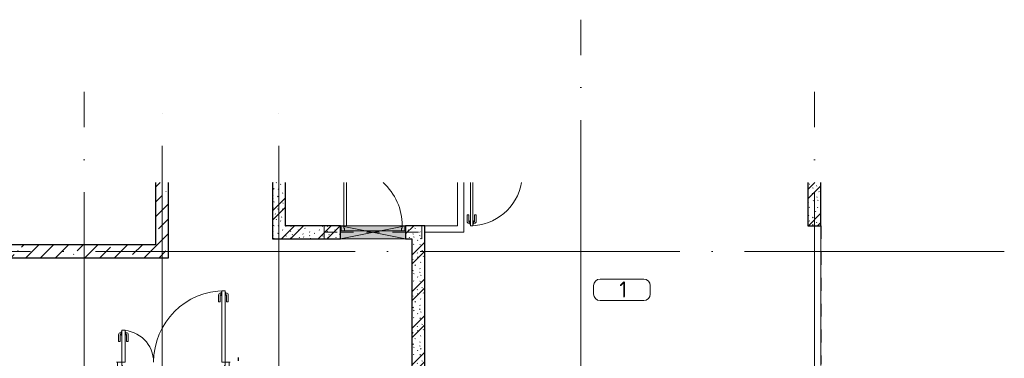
# Model space of a CAD drawing. Header units: millimetres. Extents: x -19737 to 100106, y -4436 to 96517.
# Tile 59 of 59: x 77068 to 92236, y 23609 to 28821. Entities that reach past the tile are written whole.
import ezdxf

# ---------------------------------------------------------------- set-up
doc = ezdxf.new("R2010")
doc.units = ezdxf.units.MM
for name, pattern in [('3_ Штрих_ 1 х 1 мм', [400, 200, -200]), ('ADSK_Линия сетки', [5000, 4000, -500, 0, -500]), ('ADSK_Штриховая_ш3 п1_5', [900, 600, -300])]:
    doc.linetypes.add(name, pattern=pattern)
for name, color, linetype, lineweight in [('A-AREA-____-IDEN', 7, 'Continuous', 9), ('A-DOOR-____-MCUT', 7, 'Continuous', 9), ('A-DOOR-____-OTLN', 7, 'Continuous', 18), ('A-DOOR-FRAM-MCUT', 7, 'Continuous', 9), ('A-FLOR-____-OTLN', 7, 'Continuous', 18), ('A-GLAZ-____-MCUT', 7, 'Continuous', 9), ('A-GLAZ-____-OTLN', 7, 'Continuous', 18), ('A-WALL-____-MCUT', 7, 'Continuous', 40), ('A-WALL-____-PATT', 7, 'Continuous', 40), ('I-WALL-____-MCUT', 7, 'Continuous', 40), ('I-WALL-____-OTLN', 7, 'Continuous', 18), ('S-BEAM-____-OTLN', 7, 'Continuous', 18), ('S-GRID-____-OTLN', 7, 'Continuous', 9)]:
    doc.layers.add(name, color=color, linetype=linetype, lineweight=lineweight)
doc.layers.add('A-AREA-____-OTLN', color=4, linetype='ADSK_Штриховая_ш3 п1_5', lineweight=40, true_color=0x00ffff)
doc.styles.add('GOST Common_2', font='GOST_Common.ttf', dxfattribs={"height": 250})
pattern_1 = [(135, (300.56, 377.28), (-565.6854, 6e-14), [10, -790]), (135, (349.8, 474.73), (-565.6854, 6e-14), [10, -790]), (135, (423.93, 473.06), (-565.6854, 6e-14), [10, -790]), (135, (229.92, 447.9), (-565.6854, 6e-14), [10, -790]), (135, (155.08, 447.9), (-565.6854, 6e-14), [10, -790]), (135, (114.9, 369.03), (-565.6854, 6e-14), [10, -790]), (135, (132.43, 285.8), (-565.6854, 6e-14), [10, -790]), (135, (214.66, 322), (-565.6854, 6e-14), [10, -790]), (135, (198.16, 261.88), (-565.6854, 6e-14), [10, -790]), (135, (45.2, 272.9), (-565.6854, 6e-14), [10, -790]), (135, (42.32, 336.16), (-565.6854, 6e-14), [10, -790]), (135, (92.26, 192.24), (-565.6854, 6e-14), [10, -790]), (135, (7.07, 149.2), (-565.6854, 6e-14), [10, -790]), (135, (80.6, 95.1), (-565.6854, 6e-14), [10, -790]), (135, (79.53, 36.94), (-565.6854, 6e-14), [10, -790]), (135, (153.87, 74.56), (-565.6854, 6e-14), [10, -790]), (135, (228.35, 124.8), (-565.6854, 6e-14), [10, -790]), (135, (279.75, 180.4), (-565.6854, 6e-14), [10, -790]), (135, (282.9, 31.63), (-565.6854, 6e-14), [10, -790]), (135, (377.38, 53.45), (-565.6854, 6e-14), [10, -790]), (135, (352.28, 102.7), (-565.6854, 6e-14), [10, -790]), (135, (354.05, 0), (-565.6854, 6e-14), [10, -790]), (135, (553.23, 16.45), (-565.6854, 6e-14), [10, -790]), (135, (542.38, 63.45), (-565.6854, 6e-14), [10, -790]), (135, (536.58, 239.3), (-565.6854, 6e-14), [10, -790]), (135, (475.85, 203.9), (-565.6854, 6e-14), [10, -790]), (135, (475.85, 316.54), (-565.6854, 6e-14), [10, -790]), (135, (520.8, 408.7), (-565.6854, 6e-14), [10, -790]), (135, (551.1, 470.8), (-565.6854, 6e-14), [10, -790]), (135, (235.25, 537.93), (-565.6854, 6e-14), [10, -790]), (135, (407.25, 547.65), (-565.6854, 6e-14), [10, -790]), (135, (94.5, 558.6), (-565.6854, 6e-14), [10, -790]), (135, (46.4, 532.3), (-565.6854, 6e-14), [10, -790]), (135, (85.56, 465.04), (-565.6854, 6e-14), [10, -790]), (135, (355.53, 181.14), (-565.6854, 6e-14), [10, -790]), (135, (362.23, 243.6), (-565.6854, 6e-14), [10, -790]), (135, (413.45, 344.1), (-565.6854, 6e-14), [10, -790]), (135, (286.3, 273.25), (-565.6854, 6e-14), [10, -790]), (135, (423.02, 263.72), (-565.6854, 6e-14), [10, -790]), (135, (162.94, 190.2), (-565.6854, 6e-14), [10, -790]), (135, (470.25, 120.93), (-565.6854, 6e-14), [10, -790]), (135, (484.48, 9.78), (-565.6854, 6e-14), [10, -790]), (45, (0, 212.13), (-565.6854, 0), []), (45, (212.13, 0), (-565.6854, 0), []), (45, (353.55, 0), (-565.6854, 0), []), (45, (0, 353.55), (-565.6854, 0), [])]
pattern_2 = [(45, (0, 0), (-228.0985, 228.0985), []), (45, (228.1, 0), (-228.0985, 228.0985), [403.225, -80.645, 6.706, -73.939])]

# ---------------------------------------------------------------- blocks, each defined once
blk = doc.blocks.new('АР_Дверь однопольная - 900х2100h_800__Глухая_Межкомнатные апарт_тип_эт-V32-02_К4')
at = {"layer": 'A-DOOR-____-MCUT', "color": 254, "lineweight": 15, "true_color": 0xcccccc}
for p, q in [((400, 850), (360, 850)), ((360, 850), (360, 185)), ((400, 185), (400, 850))]:
    blk.add_line(p, q, dxfattribs=at)
at = {"layer": 'A-DOOR-____-OTLN', "color": 254, "lineweight": 5, "true_color": 0xcccccc}
for p, q in [((310, 680), (310, 783)), ((335, 680), (335, 783)), ((352, 813), (340, 813)), ((352, 788), (340, 788)), ((352, 825), (352, 775)), ((360, 825), (352, 825)), ((352, 775), (360, 775)), ((400, 825), (408, 825)), ((408, 775), (400, 775)), ((408, 825), (408, 775)), ((408, 813), (420, 813)), ((408, 788), (420, 788)), ((425, 680), (425, 783)), ((450, 680), (450, 783)), ((335, 680), (310, 680)), ((425, 680), (450, 680))]:
    blk.add_line(p, q, dxfattribs=at)
at = {"layer": 'A-DOOR-____-OTLN', "color": 254, "lineweight": 13, "true_color": 0xcccccc}
blk.add_arc((400, 50), 800, 90, 170.2591, dxfattribs=at)
at = {"layer": 'A-DOOR-____-OTLN', "color": 254, "lineweight": 5, "true_color": 0xcccccc}
for centre, radius, start, end in [((340, 783), 30, 90, 180), ((340, 783), 4.99, 90, 180), ((420, 783), 30, 0, 90), ((420, 783), 4.99, 0, 90)]:
    blk.add_arc(centre, radius, start, end, dxfattribs=at)
blk = doc.blocks.new('АР_Дверь двупольная - 1750х2100h_1100_490__Лифт-холл_EI30-4477122-02_К4')
at = {"layer": 'A-DOOR-____-MCUT', "color": 254, "lineweight": 15, "true_color": 0xcccccc}
for p, q in [((795, 1200), (745, 1200)), ((745, 1200), (745, 100)), ((795, 100), (795, 1200)), ((-795, 100), (-795, 590)), ((-795, 590), (-745, 590)), ((-745, 590), (-745, 100)), ((-745, 100), (-795, 100)), ((745, 100), (795, 100))]:
    blk.add_line(p, q, dxfattribs=at)
at = {"layer": 'A-DOOR-____-OTLN', "color": 254, "lineweight": 5, "true_color": 0xcccccc}
for p, q in [((695, 1030), (695, 1133)), ((720, 1030), (720, 1133)), ((737, 1163), (725, 1163)), ((737, 1138), (725, 1138)), ((737, 1175), (737, 1125)), ((745, 1175), (737, 1175)), ((737, 1125), (745, 1125)), ((795, 1175), (803, 1175)), ((803, 1125), (795, 1125)), ((803, 1175), (803, 1125)), ((803, 1163), (815, 1163)), ((803, 1138), (815, 1138)), ((820, 1030), (820, 1133)), ((845, 1030), (845, 1133)), ((720, 1030), (695, 1030)), ((820, 1030), (845, 1030)), ((-845, 420), (-845, 523)), ((-820, 420), (-820, 523)), ((-803, 553), (-815, 553)), ((-803, 528), (-815, 528)), ((-803, 565), (-803, 515)), ((-795, 565), (-803, 565)), ((-803, 515), (-795, 515)), ((-745, 565), (-737, 565)), ((-737, 515), (-745, 515)), ((-737, 565), (-737, 515)), ((-737, 553), (-725, 553)), ((-737, 528), (-725, 528)), ((-720, 420), (-720, 523)), ((-695, 420), (-695, 523)), ((-820, 420), (-845, 420)), ((-720, 420), (-695, 420))]:
    blk.add_line(p, q, dxfattribs=at)
at = {"layer": 'A-DOOR-____-OTLN', "color": 254, "lineweight": 13, "true_color": 0xcccccc}
for centre, radius, start, end in [((795, 100), 1100, 90, 180), ((-795, 100), 490, 0, 90)]:
    blk.add_arc(centre, radius, start, end, dxfattribs=at)
at = {"layer": 'A-DOOR-____-OTLN', "color": 254, "lineweight": 5, "true_color": 0xcccccc}
for centre, radius, start, end in [((725, 1133), 30, 90, 180), ((725, 1133), 4.99, 90, 180), ((815, 1133), 30, 0, 90), ((815, 1133), 4.99, 0, 90), ((-815, 523), 30, 90, 180), ((-815, 523), 4.99, 90, 180), ((-725, 523), 30, 360, 90), ((-725, 523), 4.99, 0, 90)]:
    blk.add_arc(centre, radius, start, end, dxfattribs=at)
at = {"layer": 'A-DOOR-FRAM-MCUT', "color": 254, "lineweight": 15, "true_color": 0xcccccc}
for p, q in [((-860, 100), (-875, 100)), ((-860, 20), (-875, 20)), ((-860, 100), (-795, 100)), ((-860, 20), (-860, 100)), ((-785, 20), (-860, 20)), ((-795, 100), (-795, 50)), ((-795, 50), (-785, 50)), ((-785, 50), (-785, 20)), ((795, 50), (785, 50)), ((785, 50), (785, 20)), ((785, 20), (825, 20)), ((825, 100), (795, 100)), ((795, 100), (795, 50)), ((860, 100), (825, 100)), ((825, 20), (860, 20)), ((860, 20), (860, 100)), ((860, 100), (875, 100)), ((860, 20), (875, 20))]:
    blk.add_line(p, q, dxfattribs=at)
blk = doc.blocks.new('АР_Дверь однопольная - 1000х2100h_900__Вход в кв_EI30-V34-02_К4')
at = {"layer": 'A-DOOR-____-MCUT', "color": 254, "lineweight": 15, "true_color": 0xcccccc}
for p, q in [((-450, 765), (-450, 100)), ((-410, 100), (-410, 765)), ((-450, 100), (-410, 100))]:
    blk.add_line(p, q, dxfattribs=at)
at = {"layer": 'A-DOOR-____-OTLN', "color": 254, "lineweight": 13, "true_color": 0xcccccc}
blk.add_arc((-450, 100), 900, 360, 47.8613, dxfattribs=at)
at = {"layer": 'A-DOOR-FRAM-MCUT', "color": 254, "lineweight": 15, "true_color": 0xcccccc}
for p, q in [((-490, 100), (-500, 100)), ((-490, 20), (-500, 20)), ((-450, 100), (-490, 100)), ((-490, 100), (-490, 20)), ((-490, 20), (-440, 20)), ((-450, 60), (-450, 100)), ((-440, 60), (-450, 60)), ((-440, 20), (-440, 60)), ((450, 60), (440, 60)), ((440, 60), (440, 20)), ((440, 20), (490, 20)), ((490, 100), (450, 100)), ((450, 100), (450, 60)), ((490, 20), (490, 100)), ((490, 100), (500, 100)), ((490, 20), (500, 20))]:
    blk.add_line(p, q, dxfattribs=at)
blk = doc.blocks.new('АР_Отверстие прямоугольное - ОВВ-4014857-02_К4')
at = {"layer": 'A-GLAZ-____-OTLN', "lineweight": 13, "true_color": 0xf9f9f9}
blk.add_hatch(color=7, dxfattribs=at).paths.add_polyline_path([(625, 100), (-375, 100), (-375, -100), (625, -100)])
at = {"layer": 'A-GLAZ-____-MCUT', "color": 254, "lineweight": 15, "true_color": 0xcccccc}
for p, q in [((-375, 100), (-375, -100)), ((625, 100), (625, -100))]:
    blk.add_line(p, q, dxfattribs=at)
at = {"layer": 'A-GLAZ-____-OTLN', "color": 254, "lineweight": 5, "true_color": 0xcccccc}
for p, q in [((625, 100), (-375, -100)), ((-375, 100), (625, -100))]:
    blk.add_line(p, q, dxfattribs=at)
at = {"layer": 'A-GLAZ-____-OTLN', "color": 254, "lineweight": 13, "true_color": 0xcccccc}
for p, q in [((625, 100), (-375, 100)), ((-375, 100), (-375, -100)), ((625, -100), (625, 100)), ((-375, -100), (625, -100))]:
    blk.add_line(p, q, dxfattribs=at)
blk = doc.blocks.new('АР_Перемычка - 200_Уx2_50x5__250-250-4320627-02_К4')
at = {"layer": 'S-BEAM-____-OTLN', "color": 254, "linetype": '3_ Штрих_ 1 х 1 мм', "lineweight": 15, "true_color": 0xdcdcdc}
for p, q in [((-750, 100), (-750, -100)), ((750, 100), (750, -100)), ((-750, 0), (-500, 0)), ((-500, 0), (500, 0)), ((500, 0), (750, 0))]:
    blk.add_line(p, q, dxfattribs=at)
blk = doc.blocks.new('Наметкина 10_РД_АР_К4_отсоединено_rvt-1-02_К4')
at = {"layer": 'A-WALL-____-PATT', "lineweight": 5, "true_color": 0xcccccc}
h = blk.add_hatch(dxfattribs=at)
h.set_pattern_fill('FP_20', color=254, style=0, pattern_type=2)
h.set_pattern_definition(pattern_2)
h.paths.add_polyline_path([(97955, 25355), (97955, 26315), (97755, 26315), (97755, 25355)])
h = blk.add_hatch(dxfattribs=at)
h.set_pattern_fill('FP_19', color=254, style=0, pattern_type=2)
h.set_pattern_definition(pattern_1)
h.paths.add_polyline_path([(99755, 25450), (99755, 26315), (99555, 26315), (99555, 25450)])
h = blk.add_hatch(dxfattribs=at)
h.set_pattern_fill('FP_19', color=254, style=0, pattern_type=2)
h.set_pattern_definition(pattern_1)
h.paths.add_polyline_path([(108005, 25650), (108005, 26315), (107805, 26315), (107805, 25650)])
h = blk.add_hatch(dxfattribs=at)
h.set_pattern_fill('FP_19', color=254, style=0, pattern_type=2)
h.set_pattern_definition(pattern_1)
h.paths.add_polyline_path([(101905, 25450), (101905, 25650), (101605, 25650), (101605, 25450), (101705, 25450)])
h.paths.add_polyline_path([(99755, 25450), (100605, 25450), (100605, 25650), (99755, 25650)])
h = blk.add_hatch(dxfattribs=at)
h.set_pattern_fill('FP_20', color=254, style=0, pattern_type=2)
h.set_pattern_definition(pattern_2)
h.paths.add_polyline_path([(97955, 25155), (97955, 25355), (94955, 25355), (94955, 25155), (96555, 25155)])
h = blk.add_hatch(dxfattribs=at)
h.set_pattern_fill('FP_19', color=254, style=0, pattern_type=2)
h.set_pattern_definition(pattern_1)
h.paths.add_polyline_path([(101905, 23450), (101905, 25450), (101705, 25450), (101705, 23450)])
at = {"layer": 'A-AREA-____-OTLN', "color": 7, "linetype": '3_ Штрих_ 1 х 1 мм', "lineweight": 30, "true_color": 0xccffff}
for p, q in [((108005, 25650), (108005, 23520)), ((99035, 23570), (99035, 23620))]:
    blk.add_line(p, q, dxfattribs=at)
at = {"layer": 'A-FLOR-____-OTLN', "color": 254, "lineweight": 13, "true_color": 0xcccccc}
for p, q in [((108005, 23500), (108005, 25650)), ((100615, 25570), (100605, 25570)), ((100605, 25570), (100605, 25450)), ((101545, 25570), (100665, 25570)), ((101605, 25570), (101595, 25570)), ((101605, 25450), (101605, 25570))]:
    blk.add_line(p, q, dxfattribs=at)
at = {"layer": 'A-WALL-____-MCUT', "color": 254, "lineweight": 30, "true_color": 0xcccccc}
for p, q in [((97755, 26315), (97755, 25355)), ((97955, 25355), (97955, 26315)), ((107805, 26315), (107805, 25650)), ((108005, 25650), (108005, 26315)), ((107805, 25650), (108005, 25650)), ((97755, 25355), (94955, 25355)), ((97955, 25155), (97955, 25355)), ((94955, 25155), (97955, 25155))]:
    blk.add_line(p, q, dxfattribs=at)
at = {"layer": 'I-WALL-____-MCUT', "color": 254, "lineweight": 30, "true_color": 0xcccccc}
for p, q in [((99555, 26315), (99555, 25450)), ((99755, 25650), (99755, 26315)), ((100605, 25650), (99755, 25650)), ((100605, 25450), (100605, 25650)), ((101905, 25650), (101605, 25650)), ((101605, 25650), (101605, 25450)), ((101905, 25450), (101905, 25650)), ((99555, 25450), (99755, 25450)), ((99755, 25450), (100605, 25450)), ((101605, 25450), (101705, 25450)), ((101705, 25450), (101705, 23450)), ((101905, 23450), (101905, 25450))]:
    blk.add_line(p, q, dxfattribs=at)
at = {"layer": 'I-WALL-____-OTLN', "color": 254, "lineweight": 13, "true_color": 0xcccccc}
for p, q in [((102405, 25650), (102405, 26315)), ((102505, 26315), (102505, 25650)), ((101905, 25650), (102405, 25650)), ((102505, 25550), (102505, 25650)), ((102505, 25550), (101905, 25550))]:
    blk.add_line(p, q, dxfattribs=at)
at = {"layer": 'A-DOOR-____-OTLN', "color": 254, "lineweight": 13, "true_color": 0xcccccc}
for name, p in [('АР_Дверь однопольная - 1000х2100h_900__Вход в кв_EI30-V34-02_К4', (101105, 25550)), ('АР_Дверь двупольная - 1750х2100h_1100_490__Лифт-холл_EI30-4477122-02_К4', (98030, 23450))]:
    blk.add_blockref(name, p, dxfattribs=at)
at = {"layer": 'A-DOOR-____-OTLN', "color": 254, "lineweight": 13, "true_color": 0xcccccc, "rotation": 180}
blk.add_blockref('АР_Дверь однопольная - 900х2100h_800__Глухая_Межкомнатные апарт_тип_эт-V32-02_К4', (103005, 26500), dxfattribs=at)
at = {"layer": 'A-GLAZ-____-OTLN', "color": 254, "lineweight": 13, "true_color": 0xcccccc, "rotation": 180}
blk.add_blockref('АР_Отверстие прямоугольное - ОВВ-4014857-02_К4', (101230, 25550), dxfattribs=at)
at = {"layer": 'S-BEAM-____-OTLN', "color": 254, "lineweight": 13, "true_color": 0xcccccc}
blk.add_blockref('АР_Перемычка - 200_Уx2_50x5__250-250-4320627-02_К4', (101105, 25550), dxfattribs=at)
blk = doc.blocks.new('Марка помещения 2 - Марка помещения 2-1605974-02_К4')
at = {"layer": 'A-AREA-____-IDEN', "color": 253, "true_color": 0xaaaaaa}
for p, q in [((-1.797, 0.841), (1.569, 0.841)), ((-2.297, -0.309), (-2.297, 0.341)), ((2.069, 0.341), (2.069, -0.309)), ((1.569, -0.809), (-1.797, -0.809))]:
    blk.add_line(p, q, dxfattribs=at)
for centre, start, end in [((-1.797, 0.341), 90, 180), ((1.569, 0.341), 0, 90), ((-1.797, -0.309), 180, 270), ((1.569, -0.309), 270, 360)]:
    blk.add_arc(centre, 0.5, start, end, dxfattribs=at)

msp = doc.modelspace()

# ---------------------------------------------------------------- linework, layer by layer
at = {"layer": 'S-GRID-____-OTLN', "color": 253, "linetype": 'ADSK_Линия сетки', "true_color": 0xaaaaaa}
for p, q in [((85711.2, -1723.5), (85711.2, 28821.2)), ((78061.2, -2836.1), (78061.2, 27708.6)), ((79261.2, -2121.2), (79261.2, 27708.6)), ((81061.2, -2121.2), (81061.2, 27708.6)), ((89311.2, -2836.1), (89311.2, 27708.6)), ((92235.8, 25255), (62223, 25255))]:
    msp.add_line(p, q, dxfattribs=at)

# ---------------------------------------------------------------- block references
at = {"lineweight": 5}
msp.add_blockref('Наметкина 10_РД_АР_К4_отсоединено_rvt-1-02_К4', (-18594.1, 0), dxfattribs=at)
at = {"layer": 'A-AREA-____-IDEN', "color": 253, "true_color": 0xaaaaaa, "xscale": 199.9999999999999, "yscale": 199.9999999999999, "zscale": 199.9999999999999}
msp.add_blockref('Марка помещения 2 - Марка помещения 2-1605974-02_К4', (86368.1, 24660), dxfattribs=at)

# ---------------------------------------------------------------- texts
at = {"layer": 'A-AREA-____-IDEN', "color": 253, "true_color": 0xaaaaaa, "insert": (86305.6, 24793.7), "char_height": 250, "width": 160.337, "attachment_point": 1, "style": 'GOST Common_2'}
msp.add_mtext('\\fGOST Common|b0|i0|c204|p34|;1', dxfattribs=at)

doc.saveas('drawing.dxf')
